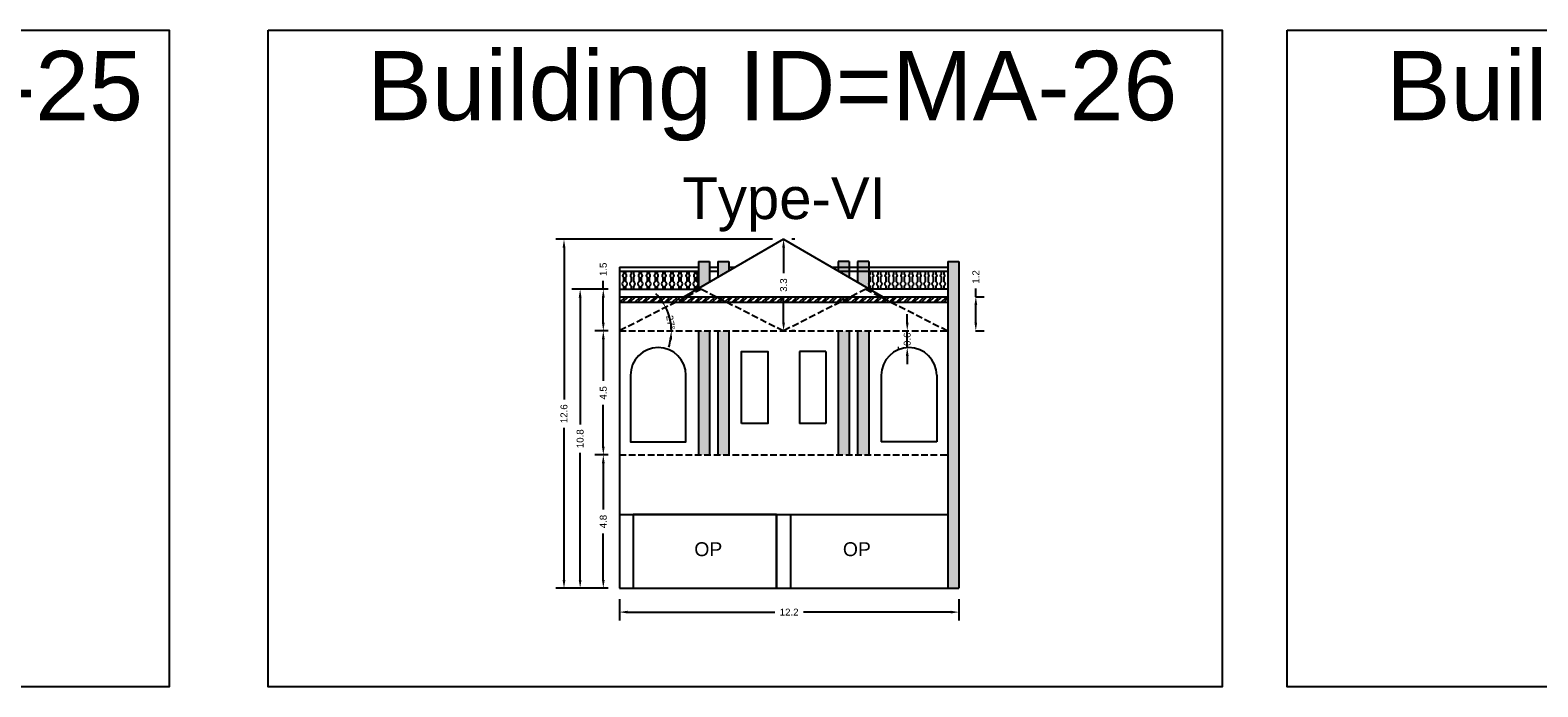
# Model space of a CAD drawing. Header units: metres. Extents: x 3416649 to 3417100, y -6712966 to -6712690.
# Tile 49 of 72: x 3416820 to 3416874, y -6712774 to -6712750. Entities that reach past the tile are written whole.
import ezdxf

# ---------------------------------------------------------------- set-up
doc = ezdxf.new("R2010")
doc.units = ezdxf.units.M
doc.linetypes.add('ACAD_ISO02W100', pattern=[15, 12, -3])
doc.layers.add('Dotted', color=7, linetype='ACAD_ISO02W100', plot=False)
doc.styles.get("Standard").update_dxf_attribs({"font": 'arial.ttf'})
doc.dimstyles.new('ISO-25', dxfattribs={"dimtxt": 0.25, "dimasz": 0.3, "dimexe": 0.3, "dimexo": 0.4, "dimgap": 0.2, "dimtad": 0, "dimdec": 1, "dimdsep": 46, "dimtxsty": 'Standard', "dimcen": 2.5, "dimadec": 0, "dimazin": 0, "dimtfac": 1, "dimtdec": 1, "dimtmove": 0, "dimatfit": 3, "dimfxl": 1, "dimarcsym": 0})

# ---------------------------------------------------------------- blocks, each defined once
blk = doc.blocks.new('*D203')
at = {"color": 0, "lineweight": -2, "transparency": 16777216}
for p, q in [((3416840.881, -6712765.602), (3416840.401, -6712765.602)), ((3416840.701, -6712765.902), (3416840.701, -6712767.569)), ((3416840.701, -6712770.102), (3416840.701, -6712768.435)), ((3416840.881, -6712770.402), (3416840.401, -6712770.402))]:
    blk.add_line(p, q, dxfattribs=at)
at = {"color": 0, "transparency": 16777216}
for points in [[(3416840.651, -6712765.902), (3416840.751, -6712765.902), (3416840.701, -6712765.602)], [(3416840.651, -6712770.102), (3416840.751, -6712770.102), (3416840.701, -6712770.402)]]:
    blk.add_solid(points, dxfattribs=at)
at = {"layer": 'Defpoints', "color": 0, "transparency": 16777216}
for p in [(3416840.701, -6712765.602), (3416841.281, -6712765.602), (3416841.281, -6712770.402)]:
    blk.add_point(p, dxfattribs=at)
at = {"color": 0, "transparency": 16777216, "insert": (3416840.701, -6712768.002), "char_height": 0.25, "attachment_point": 5, "rotation": 90}
blk.add_mtext('4.8', dxfattribs=at)
blk = doc.blocks.new('*D204')
at = {"color": 0, "lineweight": -2, "transparency": 16777216}
for p, q in [((3416840.881, -6712761.132), (3416840.401, -6712761.132)), ((3416840.701, -6712761.432), (3416840.701, -6712762.934)), ((3416840.701, -6712765.302), (3416840.701, -6712763.801)), ((3416840.881, -6712765.602), (3416840.401, -6712765.602))]:
    blk.add_line(p, q, dxfattribs=at)
at = {"color": 0, "transparency": 16777216}
for points in [[(3416840.651, -6712761.432), (3416840.751, -6712761.432), (3416840.701, -6712761.132)], [(3416840.651, -6712765.302), (3416840.751, -6712765.302), (3416840.701, -6712765.602)]]:
    blk.add_solid(points, dxfattribs=at)
at = {"layer": 'Defpoints', "color": 0, "transparency": 16777216}
for p in [(3416840.701, -6712761.132), (3416841.281, -6712761.132), (3416841.281, -6712765.602)]:
    blk.add_point(p, dxfattribs=at)
at = {"color": 0, "transparency": 16777216, "insert": (3416840.701, -6712763.367), "char_height": 0.25, "attachment_point": 5, "rotation": 90}
blk.add_mtext('4.5', dxfattribs=at)
blk = doc.blocks.new('*D205')
at = {"color": 0, "lineweight": -2, "transparency": 16777216}
for start, end in [(36.0554, 45.2354), (0, 26.8754), (341.6401, 350.82)]:
    blk.add_arc((3416841.281, -6712761.132), 1.874, start, end, dxfattribs=at)
at = {"color": 0, "transparency": 16777216}
for points in [[(3416842.839, -6712760.003), (3416842.754, -6712760.055), (3416842.953, -6712760.285)], [(3416843.082, -6712761.427), (3416843.182, -6712761.435), (3416843.156, -6712761.132)]]:
    blk.add_solid(points, dxfattribs=at)
at = {"layer": 'Defpoints', "color": 0, "transparency": 16777216}
for p in [(3416844.241, -6712759.632), (3416843.065, -6712760.556), (3416841.281, -6712761.132), (3416841.281, -6712761.132), (3416853.121, -6712761.132)]:
    blk.add_point(p, dxfattribs=at)
at = {"color": 0, "transparency": 16777216, "insert": (3416843.131, -6712760.829), "char_height": 0.25, "attachment_point": 5, "rotation": 279.3056}
blk.add_mtext('27°', dxfattribs=at)
blk = doc.blocks.new('*D206')
at = {"color": 0, "lineweight": -2, "transparency": 16777216}
for p, q in [((3416840.881, -6712759.632), (3416840.401, -6712759.632)), ((3416840.701, -6712759.632), (3416840.701, -6712759.332)), ((3416840.701, -6712760.832), (3416840.701, -6712759.932)), ((3416840.881, -6712761.132), (3416840.401, -6712761.132))]:
    blk.add_line(p, q, dxfattribs=at)
at = {"color": 0, "transparency": 16777216}
for points in [[(3416840.651, -6712759.932), (3416840.751, -6712759.932), (3416840.701, -6712759.632)], [(3416840.651, -6712760.832), (3416840.751, -6712760.832), (3416840.701, -6712761.132)]]:
    blk.add_solid(points, dxfattribs=at)
at = {"layer": 'Defpoints', "color": 0, "transparency": 16777216}
for p in [(3416840.701, -6712759.632), (3416841.281, -6712759.632), (3416841.281, -6712761.132)]:
    blk.add_point(p, dxfattribs=at)
at = {"color": 0, "transparency": 16777216, "insert": (3416840.701, -6712758.915), "char_height": 0.25, "attachment_point": 5, "rotation": 90}
blk.add_mtext('1.5', dxfattribs=at)
blk = doc.blocks.new('*D207')
at = {"color": 0, "lineweight": -2, "transparency": 16777216}
for p, q in [((3416847.601, -6712757.832), (3416847.501, -6712757.832)), ((3416847.201, -6712758.132), (3416847.201, -6712759.055)), ((3416847.201, -6712760.832), (3416847.201, -6712759.91)), ((3416847.601, -6712761.132), (3416847.501, -6712761.132))]:
    blk.add_line(p, q, dxfattribs=at)
at = {"color": 0, "transparency": 16777216}
for points in [[(3416847.151, -6712758.132), (3416847.251, -6712758.132), (3416847.201, -6712757.832)], [(3416847.151, -6712760.832), (3416847.251, -6712760.832), (3416847.201, -6712761.132)]]:
    blk.add_solid(points, dxfattribs=at)
at = {"layer": 'Defpoints', "color": 0, "transparency": 16777216}
for p in [(3416847.201, -6712757.832), (3416847.201, -6712757.832), (3416847.201, -6712761.132)]:
    blk.add_point(p, dxfattribs=at)
at = {"color": 0, "transparency": 16777216, "insert": (3416847.201, -6712759.482), "char_height": 0.25, "attachment_point": 5, "rotation": 90}
blk.add_mtext('3.3', dxfattribs=at)
blk = doc.blocks.new('*D208')
at = {"color": 0, "lineweight": -2, "transparency": 16777216}
for p, q in [((3416840.881, -6712759.632), (3416839.566, -6712759.632)), ((3416839.866, -6712759.932), (3416839.866, -6712764.504)), ((3416839.866, -6712770.102), (3416839.866, -6712765.53)), ((3416840.881, -6712770.402), (3416839.566, -6712770.402))]:
    blk.add_line(p, q, dxfattribs=at)
at = {"color": 0, "transparency": 16777216}
for points in [[(3416839.816, -6712759.932), (3416839.916, -6712759.932), (3416839.866, -6712759.632)], [(3416839.816, -6712770.102), (3416839.916, -6712770.102), (3416839.866, -6712770.402)]]:
    blk.add_solid(points, dxfattribs=at)
at = {"layer": 'Defpoints', "color": 0, "transparency": 16777216}
for p in [(3416839.866, -6712759.632), (3416841.281, -6712759.632), (3416841.281, -6712770.402)]:
    blk.add_point(p, dxfattribs=at)
at = {"color": 0, "transparency": 16777216, "insert": (3416839.866, -6712765.017), "char_height": 0.25, "attachment_point": 5, "rotation": 90}
blk.add_mtext('10.8', dxfattribs=at)
blk = doc.blocks.new('*D209')
at = {"color": 0, "lineweight": -2, "transparency": 16777216}
for p, q in [((3416846.801, -6712757.832), (3416838.984, -6712757.832)), ((3416839.284, -6712758.132), (3416839.284, -6712763.604)), ((3416839.284, -6712770.102), (3416839.284, -6712764.63)), ((3416840.881, -6712770.402), (3416838.984, -6712770.402))]:
    blk.add_line(p, q, dxfattribs=at)
at = {"color": 0, "transparency": 16777216}
for points in [[(3416839.234, -6712758.132), (3416839.334, -6712758.132), (3416839.284, -6712757.832)], [(3416839.234, -6712770.102), (3416839.334, -6712770.102), (3416839.284, -6712770.402)]]:
    blk.add_solid(points, dxfattribs=at)
at = {"layer": 'Defpoints', "color": 0, "transparency": 16777216}
for p in [(3416839.284, -6712757.832), (3416847.201, -6712757.832), (3416841.281, -6712770.402)]:
    blk.add_point(p, dxfattribs=at)
at = {"color": 0, "transparency": 16777216, "insert": (3416839.284, -6712764.117), "char_height": 0.25, "attachment_point": 5, "rotation": 90}
blk.add_mtext('12.6', dxfattribs=at)
blk = doc.blocks.new('*D210')
at = {"color": 0, "lineweight": -2, "transparency": 16777216}
for p, q in [((3416841.281, -6712770.802), (3416841.281, -6712771.563)), ((3416853.521, -6712770.802), (3416853.521, -6712771.563)), ((3416841.581, -6712771.263), (3416846.89, -6712771.263)), ((3416853.221, -6712771.263), (3416847.913, -6712771.263))]:
    blk.add_line(p, q, dxfattribs=at)
at = {"color": 0, "transparency": 16777216}
for points in [[(3416841.581, -6712771.213), (3416841.581, -6712771.313), (3416841.281, -6712771.263)], [(3416853.221, -6712771.213), (3416853.221, -6712771.313), (3416853.521, -6712771.263)]]:
    blk.add_solid(points, dxfattribs=at)
at = {"layer": 'Defpoints', "color": 0, "transparency": 16777216}
for p in [(3416841.281, -6712770.402), (3416853.521, -6712770.402), (3416853.521, -6712771.263)]:
    blk.add_point(p, dxfattribs=at)
at = {"color": 0, "transparency": 16777216, "insert": (3416847.401, -6712771.263), "char_height": 0.25, "attachment_point": 5}
blk.add_mtext('12.2', dxfattribs=at)
blk = doc.blocks.new('*D211')
at = {"color": 0, "lineweight": -2, "transparency": 16777216}
for p, q in [((3416851.659, -6712760.832), (3416851.659, -6712760.532)), ((3416851.321, -6712761.132), (3416851.359, -6712761.132)), ((3416851.659, -6712761.732), (3416851.659, -6712761.132)), ((3416851.321, -6712761.732), (3416851.359, -6712761.732)), ((3416851.659, -6712762.032), (3416851.659, -6712762.332))]:
    blk.add_line(p, q, dxfattribs=at)
at = {"color": 0, "transparency": 16777216}
for points in [[(3416851.609, -6712760.832), (3416851.709, -6712760.832), (3416851.659, -6712761.132)], [(3416851.609, -6712762.032), (3416851.709, -6712762.032), (3416851.659, -6712761.732)]]:
    blk.add_solid(points, dxfattribs=at)
at = {"layer": 'Defpoints', "color": 0, "transparency": 16777216}
for p in [(3416851.659, -6712761.132), (3416851.721, -6712761.132), (3416851.721, -6712761.732)]:
    blk.add_point(p, dxfattribs=at)
at = {"color": 0, "transparency": 16777216, "insert": (3416851.659, -6712761.432), "char_height": 0.25, "attachment_point": 5, "rotation": 90}
blk.add_mtext('0.6', dxfattribs=at)
blk = doc.blocks.new('*D212')
at = {"color": 0, "lineweight": -2, "transparency": 16777216}
for p, q in [((3416854.132, -6712759.902), (3416854.132, -6712759.602)), ((3416854.126, -6712759.902), (3416854.432, -6712759.902)), ((3416854.132, -6712760.832), (3416854.132, -6712760.202)), ((3416854.126, -6712761.132), (3416854.432, -6712761.132))]:
    blk.add_line(p, q, dxfattribs=at)
at = {"color": 0, "transparency": 16777216}
for points in [[(3416854.082, -6712760.202), (3416854.182, -6712760.202), (3416854.132, -6712759.902)], [(3416854.082, -6712760.832), (3416854.182, -6712760.832), (3416854.132, -6712761.132)]]:
    blk.add_solid(points, dxfattribs=at)
at = {"layer": 'Defpoints', "color": 0, "transparency": 16777216}
for p in [(3416853.726, -6712759.902), (3416854.132, -6712759.902), (3416853.726, -6712761.132)]:
    blk.add_point(p, dxfattribs=at)
at = {"color": 0, "transparency": 16777216, "insert": (3416854.132, -6712759.188), "char_height": 0.25, "attachment_point": 5, "rotation": 90}
blk.add_mtext('1.2', dxfattribs=at)

msp = doc.modelspace()

# ---------------------------------------------------------------- hatches: boundary and pattern name
h = msp.add_hatch(color=256)
h.dxf.hatch_style = 1
h.paths.add_polyline_path([(3416845.231, -6712758.971), (3416845.231, -6712758.632), (3416844.831, -6712758.632), (3416844.831, -6712759.202)])
h.paths.add_polyline_path([(3416844.531, -6712758.632), (3416844.131, -6712758.632), (3416844.131, -6712759.607), (3416844.531, -6712759.376)])
h = msp.add_hatch(color=256)
h.dxf.hatch_style = 1
h.paths.add_polyline_path([(3416849.171, -6712758.632), (3416849.571, -6712758.632), (3416849.571, -6712759.202), (3416849.171, -6712758.971)])
h.paths.add_polyline_path([(3416849.871, -6712758.632), (3416850.271, -6712758.632), (3416850.271, -6712759.607), (3416849.871, -6712759.376)])
h = msp.add_hatch(color=256)
h.dxf.hatch_style = 1
h.paths.add_polyline_path([(3416853.121, -6712770.402), (3416853.521, -6712770.402), (3416853.521, -6712758.632), (3416853.121, -6712758.632)])
h = msp.add_hatch()
h.set_pattern_fill('ANSI32', color=256, scale=0.02)
h.set_pattern_definition([(45, (-8.15495, 0), (-0.134703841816, 0.134703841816), []), (45, (-8.06515, 0), (-0.134703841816, 0.134703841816), [])])
h.paths.add_polyline_path([(3416853.121, -6712760.102), (3416853.121, -6712759.902), (3416841.281, -6712759.902), (3416841.281, -6712760.102)])
h = msp.add_hatch(color=256)
h.dxf.hatch_style = 1
h.paths.add_polyline_path([(3416849.571, -6712761.132), (3416849.171, -6712761.132), (3416849.171, -6712765.602), (3416849.571, -6712765.602)])
h.paths.add_polyline_path([(3416850.271, -6712761.132), (3416849.871, -6712761.132), (3416849.871, -6712765.602), (3416850.271, -6712765.602)])
h.paths.add_polyline_path([(3416844.531, -6712761.132), (3416844.131, -6712761.132), (3416844.131, -6712765.602), (3416844.531, -6712765.602)])
h.paths.add_polyline_path([(3416845.231, -6712761.132), (3416844.831, -6712761.132), (3416844.831, -6712765.602), (3416845.231, -6712765.602)])

# ---------------------------------------------------------------- linework, layer by layer
for points in [[(3416791.33, -6712750.299), (3416825.045, -6712750.299), (3416825.045, -6712773.955), (3416791.33, -6712773.955)], [(3416828.622, -6712750.299), (3416863.014, -6712750.299), (3416863.014, -6712773.955), (3416828.622, -6712773.955)], [(3416865.353, -6712750.299), (3416899.069, -6712750.299), (3416899.069, -6712773.955), (3416865.353, -6712773.955)], [(3416845.681, -6712764.472), (3416845.681, -6712761.872), (3416846.631, -6712761.872), (3416846.631, -6712764.472)], [(3416846.951, -6712767.752), (3416841.781, -6712767.752), (3416841.781, -6712770.402), (3416846.951, -6712770.402)]]:
    msp.add_lwpolyline(points, close=True)
for points in [[(3416847.201, -6712757.832), (3416843.621, -6712759.902)], [(3416847.201, -6712757.832), (3416850.781, -6712759.902)], [(3416841.281, -6712758.832), (3416841.281, -6712770.402)], [(3416841.281, -6712758.832), (3416844.131, -6712758.832)], [(3416841.281, -6712758.982), (3416844.131, -6712758.982)], [(3416844.131, -6712758.632), (3416844.131, -6712759.607)], [(3416844.131, -6712758.632), (3416844.531, -6712758.632)], [(3416844.531, -6712758.632), (3416844.531, -6712759.376)], [(3416844.531, -6712758.832), (3416844.831, -6712758.832)], [(3416844.531, -6712758.982), (3416844.831, -6712758.982)], [(3416844.831, -6712758.632), (3416844.831, -6712759.202)], [(3416844.831, -6712758.632), (3416845.231, -6712758.632)], [(3416845.231, -6712758.632), (3416845.231, -6712758.971)], [(3416845.231, -6712758.832), (3416845.472, -6712758.832)], [(3416848.931, -6712758.832), (3416853.121, -6712758.832)], [(3416849.171, -6712758.632), (3416849.171, -6712758.971)], [(3416849.571, -6712758.632), (3416849.171, -6712758.632)], [(3416849.19, -6712758.982), (3416853.121, -6712758.982)], [(3416849.571, -6712758.632), (3416849.571, -6712759.202)], [(3416850.271, -6712758.632), (3416849.871, -6712758.632)], [(3416849.871, -6712758.632), (3416849.871, -6712759.376)], [(3416850.271, -6712758.632), (3416850.271, -6712759.607)], [(3416853.121, -6712758.632), (3416853.121, -6712770.402)], [(3416853.121, -6712758.632), (3416853.521, -6712758.632)], [(3416853.521, -6712758.632), (3416853.521, -6712770.402)], [(3416841.281, -6712759.632), (3416844.088, -6712759.632)], [(3416853.121, -6712759.632), (3416850.314, -6712759.632)], [(3416841.281, -6712759.902), (3416853.121, -6712759.902)], [(3416841.281, -6712760.102), (3416853.121, -6712760.102)], [(3416844.131, -6712761.132), (3416844.131, -6712765.602)], [(3416844.531, -6712761.132), (3416844.531, -6712765.602)], [(3416844.831, -6712761.132), (3416844.831, -6712765.602)], [(3416845.231, -6712761.132), (3416845.231, -6712765.602)], [(3416849.171, -6712761.132), (3416849.171, -6712765.602)], [(3416849.571, -6712761.132), (3416849.571, -6712765.602)], [(3416849.871, -6712761.132), (3416849.871, -6712765.602)], [(3416850.271, -6712761.132), (3416850.271, -6712765.602)], [(3416847.771, -6712761.872), (3416847.771, -6712764.472)], [(3416848.721, -6712761.872), (3416847.771, -6712761.872)], [(3416848.721, -6712761.872), (3416848.721, -6712764.472)], [(3416850.721, -6712762.732), (3416850.721, -6712765.132)], [(3416852.721, -6712762.732), (3416852.721, -6712765.132)], [(3416848.721, -6712764.472), (3416847.771, -6712764.472)], [(3416852.721, -6712765.132), (3416850.721, -6712765.132)], [(3416841.281, -6712767.752), (3416853.121, -6712767.752)], [(3416841.781, -6712767.752), (3416841.781, -6712770.402)], [(3416846.951, -6712767.752), (3416846.951, -6712770.402)], [(3416847.451, -6712767.752), (3416847.451, -6712770.402)], [(3416841.281, -6712770.402), (3416853.121, -6712770.402)], [(3416853.121, -6712770.402), (3416853.521, -6712770.402)]]:
    msp.add_lwpolyline(points)
for points in [[(3416841.424, -6712758.982), (3416841.424, -6712759.085, 0.504557), (3416841.424, -6712759.202), (3416841.424, -6712759.358, 0.59952), (3416841.424, -6712759.52), (3416841.424, -6712759.632)], [(3416841.51, -6712759.632), (3416841.51, -6712759.52, 0.59952), (3416841.51, -6712759.358), (3416841.51, -6712759.202, 0.504557), (3416841.51, -6712759.085), (3416841.51, -6712758.982)], [(3416841.709, -6712758.982), (3416841.709, -6712759.085, 0.504557), (3416841.709, -6712759.202), (3416841.709, -6712759.358, 0.59952), (3416841.709, -6712759.52), (3416841.709, -6712759.632)], [(3416841.796, -6712759.632), (3416841.796, -6712759.52, 0.59952), (3416841.796, -6712759.358), (3416841.796, -6712759.202, 0.504557), (3416841.796, -6712759.085), (3416841.796, -6712758.982)], [(3416841.995, -6712758.982), (3416841.995, -6712759.085, 0.504557), (3416841.995, -6712759.202), (3416841.995, -6712759.358, 0.59952), (3416841.995, -6712759.52), (3416841.995, -6712759.632)], [(3416842.081, -6712759.632), (3416842.081, -6712759.52, 0.59952), (3416842.081, -6712759.358), (3416842.081, -6712759.202, 0.504557), (3416842.081, -6712759.085), (3416842.081, -6712758.982)], [(3416842.28, -6712758.982), (3416842.28, -6712759.085, 0.504557), (3416842.28, -6712759.202), (3416842.28, -6712759.358, 0.59952), (3416842.28, -6712759.52), (3416842.28, -6712759.632)], [(3416842.367, -6712759.632), (3416842.367, -6712759.52, 0.59952), (3416842.367, -6712759.358), (3416842.367, -6712759.202, 0.504557), (3416842.367, -6712759.085), (3416842.367, -6712758.982)], [(3416842.566, -6712758.982), (3416842.566, -6712759.085, 0.504557), (3416842.566, -6712759.202), (3416842.566, -6712759.358, 0.59952), (3416842.566, -6712759.52), (3416842.566, -6712759.632)], [(3416842.652, -6712759.632), (3416842.652, -6712759.52, 0.59952), (3416842.652, -6712759.358), (3416842.652, -6712759.202, 0.504557), (3416842.652, -6712759.085), (3416842.652, -6712758.982)], [(3416842.851, -6712758.982), (3416842.851, -6712759.085, 0.504557), (3416842.851, -6712759.202), (3416842.851, -6712759.358, 0.59952), (3416842.851, -6712759.52), (3416842.851, -6712759.632)], [(3416842.937, -6712759.632), (3416842.937, -6712759.52, 0.59952), (3416842.937, -6712759.358), (3416842.937, -6712759.202, 0.504557), (3416842.937, -6712759.085), (3416842.937, -6712758.982)], [(3416843.136, -6712758.982), (3416843.136, -6712759.085, 0.504557), (3416843.136, -6712759.202), (3416843.136, -6712759.358, 0.59952), (3416843.136, -6712759.52), (3416843.136, -6712759.632)], [(3416843.223, -6712759.632), (3416843.223, -6712759.52, 0.59952), (3416843.223, -6712759.358), (3416843.223, -6712759.202, 0.504557), (3416843.223, -6712759.085), (3416843.223, -6712758.982)], [(3416843.422, -6712758.982), (3416843.422, -6712759.085, 0.504557), (3416843.422, -6712759.202), (3416843.422, -6712759.358, 0.59952), (3416843.422, -6712759.52), (3416843.422, -6712759.632)], [(3416843.508, -6712759.632), (3416843.508, -6712759.52, 0.59952), (3416843.508, -6712759.358), (3416843.508, -6712759.202, 0.504557), (3416843.508, -6712759.085), (3416843.508, -6712758.982)], [(3416843.707, -6712758.982), (3416843.707, -6712759.085, 0.504557), (3416843.707, -6712759.202), (3416843.707, -6712759.358, 0.59952), (3416843.707, -6712759.52), (3416843.707, -6712759.632)], [(3416843.793, -6712759.632), (3416843.793, -6712759.52, 0.59952), (3416843.793, -6712759.358), (3416843.793, -6712759.202, 0.504557), (3416843.793, -6712759.085), (3416843.793, -6712758.982)], [(3416843.992, -6712758.982), (3416843.992, -6712759.085, 0.504557), (3416843.992, -6712759.202), (3416843.992, -6712759.358, 0.59952), (3416843.992, -6712759.52), (3416843.992, -6712759.632)], [(3416844.079, -6712759.632), (3416844.079, -6712759.52, 0.59952), (3416844.079, -6712759.358), (3416844.079, -6712759.202, 0.504557), (3416844.079, -6712759.085), (3416844.079, -6712758.982)], [(3416850.324, -6712759.632), (3416850.324, -6712759.52, -0.59952), (3416850.324, -6712759.358), (3416850.324, -6712759.202, -0.504557), (3416850.324, -6712759.085), (3416850.324, -6712758.982)], [(3416850.41, -6712758.982), (3416850.41, -6712759.085, -0.504557), (3416850.41, -6712759.202), (3416850.41, -6712759.358, -0.59952), (3416850.41, -6712759.52), (3416850.41, -6712759.632)], [(3416850.609, -6712759.632), (3416850.609, -6712759.52, -0.59952), (3416850.609, -6712759.358), (3416850.609, -6712759.202, -0.504557), (3416850.609, -6712759.085), (3416850.609, -6712758.982)], [(3416850.696, -6712758.982), (3416850.696, -6712759.085, -0.504557), (3416850.696, -6712759.202), (3416850.696, -6712759.358, -0.59952), (3416850.696, -6712759.52), (3416850.696, -6712759.632)], [(3416850.894, -6712759.632), (3416850.894, -6712759.52, -0.59952), (3416850.894, -6712759.358), (3416850.894, -6712759.202, -0.504557), (3416850.894, -6712759.085), (3416850.894, -6712758.982)], [(3416850.981, -6712758.982), (3416850.981, -6712759.085, -0.504557), (3416850.981, -6712759.202), (3416850.981, -6712759.358, -0.59952), (3416850.981, -6712759.52), (3416850.981, -6712759.632)], [(3416851.18, -6712759.632), (3416851.18, -6712759.52, -0.59952), (3416851.18, -6712759.358), (3416851.18, -6712759.202, -0.504557), (3416851.18, -6712759.085), (3416851.18, -6712758.982)], [(3416851.266, -6712758.982), (3416851.266, -6712759.085, -0.504557), (3416851.266, -6712759.202), (3416851.266, -6712759.358, -0.59952), (3416851.266, -6712759.52), (3416851.266, -6712759.632)], [(3416851.465, -6712759.632), (3416851.465, -6712759.52, -0.59952), (3416851.465, -6712759.358), (3416851.465, -6712759.202, -0.504557), (3416851.465, -6712759.085), (3416851.465, -6712758.982)], [(3416851.552, -6712758.982), (3416851.552, -6712759.085, -0.504557), (3416851.552, -6712759.202), (3416851.552, -6712759.358, -0.59952), (3416851.552, -6712759.52), (3416851.552, -6712759.632)], [(3416851.751, -6712759.632), (3416851.751, -6712759.52, -0.59952), (3416851.751, -6712759.358), (3416851.751, -6712759.202, -0.504557), (3416851.751, -6712759.085), (3416851.751, -6712758.982)], [(3416851.837, -6712758.982), (3416851.837, -6712759.085, -0.504557), (3416851.837, -6712759.202), (3416851.837, -6712759.358, -0.59952), (3416851.837, -6712759.52), (3416851.837, -6712759.632)], [(3416852.036, -6712759.632), (3416852.036, -6712759.52, -0.59952), (3416852.036, -6712759.358), (3416852.036, -6712759.202, -0.504557), (3416852.036, -6712759.085), (3416852.036, -6712758.982)], [(3416852.122, -6712758.982), (3416852.122, -6712759.085, -0.504557), (3416852.122, -6712759.202), (3416852.122, -6712759.358, -0.59952), (3416852.122, -6712759.52), (3416852.122, -6712759.632)], [(3416852.321, -6712759.632), (3416852.321, -6712759.52, -0.59952), (3416852.321, -6712759.358), (3416852.321, -6712759.202, -0.504557), (3416852.321, -6712759.085), (3416852.321, -6712758.982)], [(3416852.408, -6712758.982), (3416852.408, -6712759.085, -0.504557), (3416852.408, -6712759.202), (3416852.408, -6712759.358, -0.59952), (3416852.408, -6712759.52), (3416852.408, -6712759.632)], [(3416852.607, -6712759.632), (3416852.607, -6712759.52, -0.59952), (3416852.607, -6712759.358), (3416852.607, -6712759.202, -0.504557), (3416852.607, -6712759.085), (3416852.607, -6712758.982)], [(3416852.693, -6712758.982), (3416852.693, -6712759.085, -0.504557), (3416852.693, -6712759.202), (3416852.693, -6712759.358, -0.59952), (3416852.693, -6712759.52), (3416852.693, -6712759.632)], [(3416852.892, -6712759.632), (3416852.892, -6712759.52, -0.59952), (3416852.892, -6712759.358), (3416852.892, -6712759.202, -0.504557), (3416852.892, -6712759.085), (3416852.892, -6712758.982)], [(3416852.979, -6712758.982), (3416852.979, -6712759.085, -0.504557), (3416852.979, -6712759.202), (3416852.979, -6712759.358, -0.59952), (3416852.979, -6712759.52), (3416852.979, -6712759.632)], [(3416843.681, -6712762.732, 1), (3416841.681, -6712762.732), (3416841.681, -6712765.132), (3416843.681, -6712765.132), (3416843.681, -6712762.732)]]:
    msp.add_lwpolyline(points, format="xyb")
msp.add_arc((3416851.721, -6712762.732), 1, 0, 180)
at = {"layer": 'Dotted', "ltscale": 0.02}
msp.add_line((3416841.281, -6712761.132), (3416853.121, -6712761.132), dxfattribs=at)
for points in [[(3416844.241, -6712759.632), (3416841.281, -6712761.132)], [(3416844.241, -6712759.632), (3416847.201, -6712761.132)], [(3416850.161, -6712759.632), (3416847.201, -6712761.132)], [(3416850.161, -6712759.632), (3416853.121, -6712761.132)], [(3416841.281, -6712765.602), (3416853.121, -6712765.602)]]:
    msp.add_lwpolyline(points, dxfattribs=at)

# ---------------------------------------------------------------- texts
at = {"attachment_point": 1}
for s, width, heights, insert, char_height in [('Building ID=MA-25', 67.86454, [0.517], (3416794.893, -6712751.043), 2.5), ('Building ID=MA-26', 67.86454, [0.517], (3416832.185, -6712751.043), 2.5), ('Building ID=MA-27', 67.86454, [0.517], (3416868.917, -6712751.043), 2.5), ('Type-VI ', 9.99112, [0.517], (3416843.552, -6712755.603), 1.5), ('OP', 1.17554, [0], (3416843.982, -6712768.746), 0.5), ('OP', 1.17554, [0], (3416849.339, -6712768.746), 0.5)]:
    msp.add_mtext_dynamic_manual_height_columns(s, width=width, gutter_width=12.5, heights=heights, dxfattribs=dict(at, insert=insert, char_height=char_height))

# ---------------------------------------------------------------- dimensions: what is measured, and where the dimension line sits
for base, p1, p2, picture, middle in [((3416839.284, -6712757.832), (3416841.281, -6712770.402), (3416847.201, -6712757.832), '*D209', (3416839.284, -6712764.117)), ((3416847.201, -6712757.832), (3416847.201, -6712761.132), (3416847.201, -6712757.832), '*D207', (3416847.201, -6712759.482)), ((3416840.701, -6712759.632), (3416841.281, -6712761.132), (3416841.281, -6712759.632), '*D206', (3416840.701, -6712758.915)), ((3416854.132, -6712759.902), (3416853.726, -6712761.132), (3416853.726, -6712759.902), '*D212', (3416854.132, -6712759.188)), ((3416839.866, -6712759.632), (3416841.281, -6712770.402), (3416841.281, -6712759.632), '*D208', (3416839.866, -6712765.017)), ((3416840.701, -6712761.132), (3416841.281, -6712765.602), (3416841.281, -6712761.132), '*D204', (3416840.701, -6712763.367)), ((3416840.701, -6712765.602), (3416841.281, -6712770.402), (3416841.281, -6712765.602), '*D203', (3416840.701, -6712768.002))]:
    dim = msp.add_linear_dim(base=base, p1=p1, p2=p2, angle=90, dimstyle='ISO-25')
    dim.commit()
    dim.dimension.update_dxf_attribs({"geometry": picture, "text_midpoint": middle})
dim = msp.add_angular_dim_2l(base=(3416843.065, -6712760.556), line1=((3416841.281, -6712761.132), (3416853.121, -6712761.132)), line2=((3416844.241, -6712759.632), (3416841.281, -6712761.132)), dimstyle='ISO-25')
dim.commit()
dim.dimension.update_dxf_attribs({"geometry": '*D205', "text_midpoint": (3416843.131, -6712760.829), "dimtype": 162})
dim = msp.add_linear_dim(base=(3416851.659, -6712761.132), p1=(3416851.721, -6712761.732), p2=(3416851.721, -6712761.132), angle=90, dimstyle='ISO-25')
dim.commit()
dim.dimension.update_dxf_attribs({"geometry": '*D211', "text_midpoint": (3416851.659, -6712761.432), "dimtype": 160})
dim = msp.add_linear_dim(base=(3416853.521, -6712771.263), p1=(3416841.281, -6712770.402), p2=(3416853.521, -6712770.402), dimstyle='ISO-25')
dim.commit()
dim.dimension.update_dxf_attribs({"geometry": '*D210', "text_midpoint": (3416847.401, -6712771.263)})

doc.saveas('drawing.dxf')
